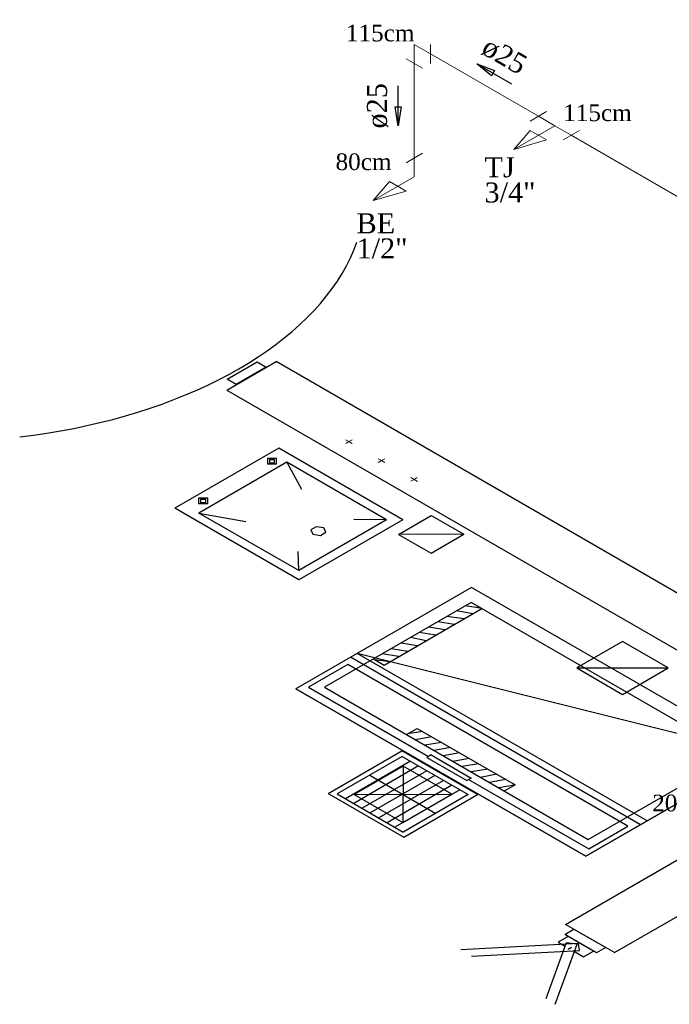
# Model space of a CAD drawing. Header units: millimetres. Extents: x 335 to 91625, y -1 to 84.
# Tile 15 of 38: x 432 to 439, y 8 to 18. Entities that reach past the tile are written whole.
import ezdxf

# ---------------------------------------------------------------- set-up
doc = ezdxf.new("R2010")
doc.units = ezdxf.units.MM
doc.header["$MEASUREMENT"] = 0
for name, color, linetype, lineweight in [('AF-Conexões detalhe', 7, 'Continuous', 20), ('AF-Sentido tubo', 7, 'Continuous', 20), ('AF-Textos conexão', 7, 'Continuous', 20), ('AF-Textos tubo', 7, 'Continuous', 20), ('AF-Tubos detalhe', 5, 'Continuous', 20), ('SIMBOLOS INT', 8, 'Continuous', 5)]:
    doc.layers.add(name, color=color, linetype=linetype, lineweight=lineweight)
doc.styles.add('TimesNewRoman', font='times.ttf')
doc.dimstyles.get("Standard").update_dxf_attribs({"dimtxt": 0.18, "dimasz": 0.18, "dimexe": 0.18, "dimexo": 0.0625, "dimgap": 0.09, "dimtad": 0, "dimtih": 1, "dimtoh": 1, "dimdec": 4, "dimzin": 0, "dimdsep": 46, "dimtxsty": 'Standard', "dimcen": 0.09, "dimadec": 0, "dimazin": 0, "dimtfac": 1, "dimtdec": 4, "dimtofl": 0, "dimtmove": 0, "dimatfit": 3, "dimfxl": 0, "dimtolj": 1, "dimtzin": 0, "dimarcsym": 0})

msp = doc.modelspace()

# ---------------------------------------------------------------- linework, layer by layer
at = {"color": 7}
for p, q in [((434.2823, 14.5435), (434.8043, 14.8445)), ((434.2873, 14.6575), (434.6043, 14.8405)), ((434.6043, 14.8405), (434.7003, 14.7845)), ((434.7003, 14.7845), (434.3833, 14.6015)), ((434.3833, 14.6015), (434.2873, 14.6575)), ((434.2823, 14.5435), (440.9693, 10.6825)), ((437.8673, 8.8915), (445.7593, 13.4485)), ((437.9873, 11.6035), (438.9533, 11.6035)), ((435.3553, 10.2755), (436.1343, 10.7255)), ((436.1373, 10.6675), (435.4513, 10.2715)), ((436.9343, 10.2635), (436.1343, 10.7255)), ((436.1373, 10.6675), (436.8363, 10.2635)), ((436.2253, 10.6165), (435.5393, 10.2205)), ((436.3113, 10.5665), (435.6253, 10.1705)), ((436.1473, 10.5655), (436.1453, 9.9695)), ((436.3993, 10.5155), (435.7133, 10.1195)), ((435.7943, 10.4695), (436.4933, 10.0655)), ((436.4853, 10.4665), (435.7993, 10.0705)), ((436.5763, 10.4135), (435.8903, 10.0175)), ((436.6643, 10.3625), (435.9783, 9.9665)), ((436.7473, 10.3145), (436.0613, 9.9185)), ((435.3553, 10.2755), (436.1553, 9.8135)), ((435.4513, 10.2715), (436.1503, 9.8675)), ((435.6303, 10.2665), (436.6623, 10.2685)), ((436.8363, 10.2635), (436.1503, 9.8675)), ((436.1553, 9.8135), (436.9343, 10.2635)), ((438.3843, 8.5925), (439.2993, 9.1205)), ((438.3843, 8.5925), (437.8673, 8.8915)), ((437.8573, 8.7835), (437.9553, 8.8405)), ((438.1943, 8.5885), (437.8573, 8.7835)), ((437.9553, 8.8405), (438.2933, 8.6455)), ((437.8723, 8.6965), (437.6563, 8.1045)), ((437.7573, 8.0455), (437.9893, 8.6825)), ((437.9893, 8.6825), (437.8723, 8.6965)), ((438.2933, 8.6455), (438.1943, 8.5885))]:
    msp.add_line(p, q, dxfattribs=at)
at = {"color": 8}
for p, q in [((434.8333, 13.9285), (433.7313, 13.2925)), ((436.1453, 13.1705), (434.8333, 13.9285)), ((434.9183, 13.7795), (433.9883, 13.2425)), ((435.9733, 13.1705), (434.9183, 13.7795)), ((434.9183, 13.7795), (435.0743, 13.4945)), ((435.0433, 12.5345), (433.7313, 13.2925)), ((435.0433, 12.6335), (433.9883, 13.2425)), ((433.9883, 13.2425), (434.4843, 13.1545)), ((436.1453, 13.1705), (435.0433, 12.5345)), ((435.9733, 13.1705), (435.0433, 12.6335)), ((435.9733, 13.1705), (435.6283, 13.1755)), ((435.0433, 12.6335), (435.0383, 12.8345)), ((436.8723, 12.4565), (435.0123, 11.3825)), ((436.8723, 12.4565), (435.0123, 11.3825)), ((439.9403, 10.6855), (436.8723, 12.4565)), ((436.8693, 12.2965), (435.3163, 11.3995)), ((436.9813, 12.2315), (436.8693, 12.2965)), ((439.6603, 10.6855), (436.8693, 12.2965)), ((435.9473, 11.6345), (436.9813, 12.2315)), ((436.8853, 12.1765), (436.7143, 12.2065)), ((436.9793, 12.2335), (436.8073, 12.2605)), ((436.6883, 12.0625), (436.5163, 12.0925)), ((436.7923, 12.1225), (436.6123, 12.1475)), ((436.4933, 11.9495), (436.3193, 11.9785)), ((436.5893, 12.0055), (436.4203, 12.0365)), ((436.3913, 11.8915), (436.2253, 11.9245)), ((436.1973, 11.7785), (436.0223, 11.8075)), ((436.2983, 11.8375), (436.1263, 11.8675)), ((438.6603, 9.9455), (435.5913, 11.7175)), ((439.9403, 10.6855), (435.6613, 11.7575)), ((438.7303, 9.9865), (435.6613, 11.7575)), ((435.8353, 11.6995), (435.9473, 11.6345)), ((436.0043, 11.6675), (435.8513, 11.6905)), ((436.1003, 11.7235), (435.9263, 11.7515)), ((435.5633, 11.6405), (435.1473, 11.4005)), ((438.5273, 9.9295), (435.5633, 11.6405)), ((435.0123, 11.3825), (438.0803, 9.6115)), ((438.0803, 9.6115), (435.0123, 11.3825)), ((435.1473, 11.4005), (436.4173, 10.6675)), ((435.3163, 11.3995), (438.1063, 9.7885)), ((436.1843, 10.8985), (436.2983, 10.9645)), ((436.2983, 10.9645), (437.3323, 10.3675)), ((436.3553, 10.9315), (436.1973, 10.9055)), ((436.4513, 10.8755), (436.2773, 10.8445)), ((436.5553, 10.8155), (436.3763, 10.7875)), ((436.6493, 10.7615), (436.4753, 10.7305)), ((436.4463, 10.6835), (436.3993, 10.6565)), ((436.3993, 10.6565), (436.8233, 10.4125)), ((436.4463, 10.6835), (436.8693, 10.4395)), ((436.7473, 10.7045), (436.5713, 10.6745)), ((436.8463, 10.6475), (436.6753, 10.6145)), ((439.9403, 10.6855), (438.0803, 9.6115)), ((438.0803, 9.6115), (439.9403, 10.6855)), ((438.1063, 9.7885), (439.6603, 10.6855)), ((436.9453, 10.5905), (436.7713, 10.5595)), ((437.0443, 10.5335), (436.8673, 10.5035)), ((436.8693, 10.4395), (436.8233, 10.4125)), ((436.8413, 10.4225), (438.1113, 9.6895)), ((437.1403, 10.4785), (436.9683, 10.4455)), ((437.2363, 10.4225), (437.0623, 10.3915)), ((437.3243, 10.3625), (437.1603, 10.3345)), ((437.3323, 10.3675), (437.2183, 10.3015)), ((438.1113, 9.6895), (438.5273, 9.9295))]:
    msp.add_line(p, q, dxfattribs=at)
at = {"color": 7, "linetype": 'Continuous'}
for p, q in [((438.0023, 8.6875), (436.7603, 8.6215)), ((438.0133, 8.6155), (438.0023, 8.6875)), ((436.8723, 8.5565), (438.0133, 8.6155))]:
    msp.add_line(p, q, dxfattribs=at)
msp.add_lwpolyline([(432.0913, 14.0475), (432.2363, 14.0665), (432.3793, 14.0875), (432.5223, 14.1115), (432.6633, 14.1385), (432.8023, 14.1675), (432.9403, 14.1995), (433.0763, 14.2335), (433.2103, 14.2705), (433.3423, 14.3095), (433.4713, 14.3515), (433.5983, 14.3955), (433.7233, 14.4425), (433.8453, 14.4915), (433.9643, 14.5425), (434.0803, 14.5955), (434.1933, 14.6515), (434.3033, 14.7085), (434.4103, 14.7685), (434.5133, 14.8295), (434.6133, 14.8935), (434.7093, 14.9585), (434.8013, 15.0255), (434.8903, 15.0945), (434.9753, 15.1645), (435.0553, 15.2365), (435.1323, 15.3095), (435.2053, 15.3845), (435.2733, 15.4605), (435.3373, 15.5385), (435.3973, 15.6165), (435.4523, 15.6965), (435.5023, 15.7765), (435.5493, 15.8585), (435.5903, 15.9405), (435.6273, 16.0235), (435.6593, 16.1065)], dxfattribs=at)
at = {"color": 7}
for points in [[(440.9693, 10.6825), (441.4913, 10.9835), (434.8043, 14.8445)], [(436.1003, 13.0165), (436.4463, 13.2155), (436.7893, 13.0175), (436.1003, 13.0165), (436.4433, 12.8185), (436.7893, 13.0175)], [(437.9503, 8.6095), (438.0573, 8.5475), (438.1613, 8.6075), (437.8933, 8.7625), (437.7893, 8.7025), (437.8543, 8.6645)], [(437.9283, 8.6475), (437.8943, 8.6285), (437.9283, 8.6475)]]:
    msp.add_lwpolyline(points, dxfattribs=at)
at = {"color": 8}
for points in [[(434.8083, 13.8185), (434.7123, 13.8185), (434.7123, 13.7625)], [(434.7123, 13.7625), (434.8083, 13.7625), (434.8083, 13.8185)], [(434.7873, 13.8065), (434.7333, 13.8065), (434.7333, 13.7745)], [(434.7333, 13.7745), (434.7873, 13.7745), (434.7873, 13.8065)], [(434.0813, 13.3985), (433.9843, 13.3985), (433.9843, 13.3425)], [(433.9843, 13.3425), (434.0813, 13.3425), (434.0813, 13.3985)], [(434.0603, 13.3865), (434.0053, 13.3865), (434.0053, 13.3545)], [(434.0053, 13.3545), (434.0603, 13.3545), (434.0603, 13.3865)], [(435.3093, 13.0845), (435.2293, 13.0975), (435.1713, 13.0635), (435.1923, 13.0175)], [(435.1923, 13.0175), (435.2723, 13.0045), (435.3313, 13.0385), (435.3093, 13.0845)]]:
    msp.add_lwpolyline(points, dxfattribs=at)
at = {"color": 7}
for points in [[(438.9533, 11.6035), (438.4703, 11.8825), (437.9873, 11.6035), (438.4703, 11.3245), (438.9533, 11.6035)], [(436.6623, 10.2685), (436.1473, 10.5655), (435.6303, 10.2665), (436.1453, 9.9695), (436.6623, 10.2685)]]:
    msp.add_lwpolyline(points, close=True, dxfattribs=at)
at = {"layer": 'AF-Conexões detalhe', "linetype": 'Continuous'}
for p, q in [((436.2653, 18.1988), (436.4385, 18.0988)), ((436.2653, 18.1988), (436.2653, 17.9988)), ((436.4385, 18.1988), (436.4385, 17.9988)), ((436.3519, 17.9488), (436.1787, 18.0488)), ((437.4933, 17.3893), (437.6666, 17.4893)), ((437.7531, 17.3393), (437.5799, 17.4393)), ((437.7531, 17.3393), (437.3201, 17.0893)), ((437.7531, 17.3393), (437.9263, 17.2393)), ((437.4933, 17.2893), (437.3201, 17.0893)), ((437.6665, 17.1893), (437.3201, 17.0893)), ((437.4933, 17.2893), (437.6665, 17.1893)), ((438.0129, 17.2893), (437.8397, 17.1893)), ((436.1787, 16.9488), (436.3519, 17.0488)), ((436.2653, 16.7988), (436.2653, 16.9988)), ((436.2653, 16.7988), (435.8323, 16.5488)), ((436.0055, 16.7488), (435.8323, 16.5488)), ((436.0055, 16.7488), (436.1787, 16.6488)), ((436.1787, 16.6488), (435.8323, 16.5488))]:
    msp.add_line(p, q, dxfattribs=at)
at = {"layer": 'AF-Tubos detalhe'}
for p, q in [((437.5799, 17.4393), (436.4384, 18.0987)), ((436.2653, 17.9988), (436.2653, 16.9988)), ((440.5512, 15.724), (437.9263, 17.2393))]:
    msp.add_line(p, q, dxfattribs=at)
at = {"layer": 'SIMBOLOS INT', "linetype": 'Continuous'}
for p, q in [((435.5733, 13.9975), (435.5373, 14.0185)), ((435.5733, 13.9975), (435.5403, 13.9785)), ((435.5733, 13.9975), (435.6073, 14.0175)), ((435.5733, 13.9975), (435.6073, 13.9785)), ((435.9193, 13.7985), (435.8853, 13.8175)), ((435.9193, 13.7985), (435.8853, 13.7785)), ((435.9193, 13.7985), (435.9533, 13.8175)), ((435.9193, 13.7985), (435.9533, 13.7785)), ((436.2653, 13.5985), (436.2313, 13.6185)), ((436.2653, 13.5985), (436.2313, 13.5795)), ((436.2653, 13.5985), (436.2983, 13.6185)), ((436.2653, 13.5985), (436.3013, 13.5775))]:
    msp.add_line(p, q, dxfattribs=at)

# ---------------------------------------------------------------- texts
at = {"char_height": 0.1765, "attachment_point": 7, "line_spacing_factor": 0.798, "style": 'TimesNewRoman'}
for s, insert, width in [('115cm', (435.5423, 18.2298), 1.059), ('115cm', (437.8413, 17.3858), 1.059), ('80cm', (435.4333, 16.8678), 0.8472), ('20cm', (438.7833, 10.0838), 0.8472)]:
    msp.add_mtext(s, dxfattribs=dict(at, insert=insert, width=width))
at = {"layer": 'AF-Textos conexão', "char_height": 0.2118, "attachment_point": 7, "line_spacing_factor": 0.798, "style": 'TimesNewRoman'}
for s, insert, width in [('TJ', (437.0093, 16.7914), 0.50832), ('3/4"', (437.0093, 16.5244), 1.01664), ('BE', (435.6553, 16.2004), 0.50832), ('1/2"', (435.6553, 15.9324), 1.01664)]:
    msp.add_mtext(s, dxfattribs=dict(at, insert=insert, width=width))
at = {"layer": 'AF-Textos tubo', "char_height": 0.2118, "width": 0.76248, "attachment_point": 8, "line_spacing_factor": 0.798, "style": 'TimesNewRoman'}
for insert, rotation in [((437.1632, 17.981), 329.98274), ((435.9904, 17.5505), 90.00021)]:
    msp.add_mtext('ø25', dxfattribs=dict(at, insert=insert, rotation=rotation))

# ---------------------------------------------------------------- leaders
at = {"layer": 'AF-Sentido tubo'}
for points in [[(436.9269, 17.9954), (437.2937, 17.7835)], [(436.0959, 17.3391), (436.0959, 17.7627)]]:
    msp.add_leader(points, dimstyle='Standard', override={"dimasz": 0.2, "dimldrblk": 'CLOSED'}, dxfattribs=at)

doc.saveas('drawing.dxf')
